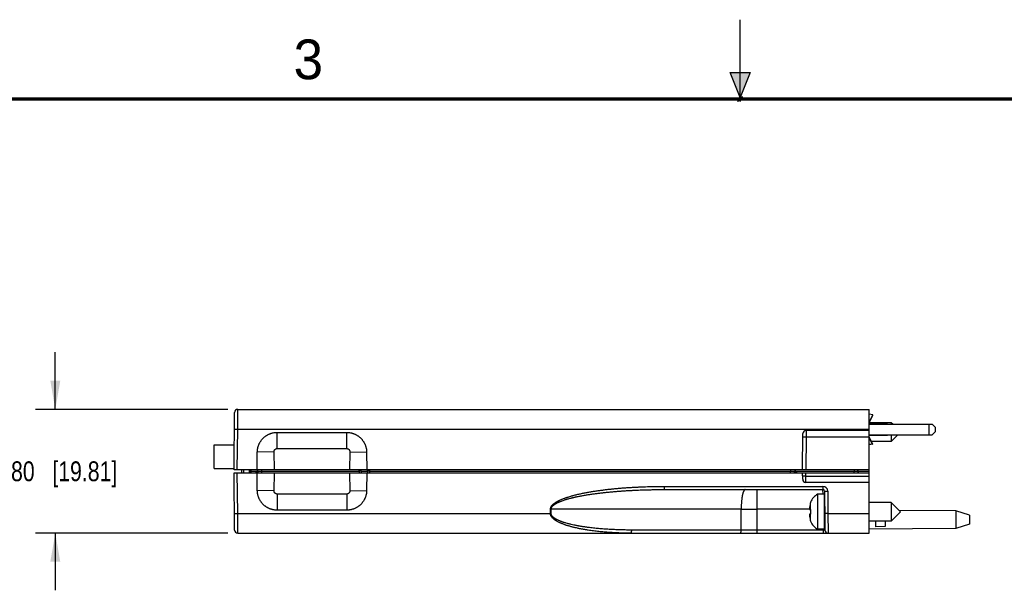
# Model space of a CAD drawing. Header units: inches. Extents: x 0 to 22, y 0 to 17.
# Tile 6 of 24: x 6.5 to 12.7, y 13.4 to 17. Entities that reach past the tile are written whole.
import ezdxf

# ---------------------------------------------------------------- set-up
doc = ezdxf.new("R2010")
doc.units = ezdxf.units.IN
doc.header["$LTSCALE"] = 1.21
doc.header["$MEASUREMENT"] = 0
doc.layers.get('0').update_dxf_attribs({"linetype": 'CONTINUOUS'})
doc.layers.add('DIMENSIONS', color=7, linetype='CONTINUOUS')
doc.styles.get("Standard").update_dxf_attribs({"font": 'txt', "width": 0.8})
doc.styles.add('TEXTSTYLE_2', font='txt')
doc.dimstyles.new('DIMSTYLE_1', dxfattribs={"dimtxt": 0.125, "dimasz": 0.18, "dimexe": 0.18, "dimexo": 0.0625, "dimgap": 0.09, "dimtad": 0, "dimtih": 1, "dimtoh": 1, "dimdec": 3, "dimzin": 4, "dimdsep": 46, "dimtxsty": 'STANDARD', "dimblk": '_FILLED', "dimblk1": '_FILLED', "dimblk2": '_FILLED', "dimcen": 0.09, "dimadec": 0, "dimazin": 0, "dimtp": 0.01, "dimtm": 0.01, "dimtfac": 1, "dimtdec": 3, "dimtofl": 0, "dimtmove": 0, "dimatfit": 3, "dimldrblk": '_FILLED', "dimfxl": 1, "dimtolj": 1, "dimtzin": 4, "dimarcsym": 0})

# ---------------------------------------------------------------- blocks, each defined once
blk = doc.blocks.new('_FILLED')
at = {"color": 0, "linetype": 'BYBLOCK'}
blk.add_solid([(0, 0), (-1, 0.174), (-1, -0.174)], dxfattribs=at)
blk = doc.blocks.new('*D0')
at = {"layer": 'DIMENSIONS', "color": 2, "linetype": 'CONTINUOUS'}
for p, q in [((6.687, 14.5444), (6.687, 14.9044)), ((7.7739, 14.5444), (6.562, 14.5444)), ((7.7739, 13.7644), (6.562, 13.7644)), ((6.687, 13.7644), (6.687, 13.4044))]:
    blk.add_line(p, q, dxfattribs=at)
at = {"layer": 'DIMENSIONS', "color": 2, "linetype": 'CONTINUOUS', "xscale": 0.18, "yscale": 0.18, "zscale": 0.18}
for p, rotation in [((6.687, 14.5444), 270), ((6.687, 13.7644), 90)]:
    blk.add_blockref('_FILLED', p, dxfattribs=dict(at, rotation=rotation))
at = {"layer": 'DIMENSIONS', "color": 2, "linetype": 'CONTINUOUS', "insert": (6.687, 14.2169), "char_height": 0.125, "width": 1.225, "attachment_point": 2, "line_spacing_factor": 0.9}
blk.add_mtext('.780{\\Ftxt.shx;\\W1.000000;\\H0.125000; }[19.81]', dxfattribs=at)

msp = doc.modelspace()

# ---------------------------------------------------------------- hatches: boundary and pattern name
at = {"linetype": 'CONTINUOUS'}
msp.add_hatch(color=2, dxfattribs=at).paths.add_polyline_path([(11, 16.51), (10.9375, 16.6663), (11.0625, 16.6663)])

# ---------------------------------------------------------------- linework, layer by layer
at = {"color": 2, "linetype": 'CONTINUOUS'}
for p, q in [((11, 16.485), (11, 17)), ((11, 16.51), (10.9375, 16.6663)), ((10.9375, 16.6663), (11.0625, 16.6663)), ((11.0625, 16.6663), (11, 16.51)), ((11.015, 16.515), (10.985, 16.485)), ((10.985, 16.485), (11, 16.515)), ((11, 16.485), (11.015, 16.515))]:
    msp.add_line(p, q, dxfattribs=at)
at = {"color": 7, "linetype": 'CONTINUOUS'}
for p, q in [((7.8132, 14.1644), (7.8164, 14.5245)), ((7.8364, 14.5444), (11.8132, 14.5444)), ((11.8132, 13.7644), (11.8132, 14.5444)), ((11.8355, 14.5096), (11.8132, 14.5145)), ((11.8132, 14.4606), (11.8358, 14.5089)), ((11.9515, 14.4604), (11.8132, 14.4604)), ((11.9283, 14.4534), (11.8132, 14.4534)), ((11.8132, 14.4514), (12.2086, 14.4514)), ((11.9283, 14.4534), (11.9283, 14.4514)), ((11.9605, 14.4514), (11.9515, 14.4604)), ((11.9515, 14.4604), (11.9515, 14.4514)), ((12.2086, 14.4514), (12.2283, 14.4317)), ((8.0842, 14.3994), (8.5223, 14.3994)), ((11.3932, 14.1644), (11.3952, 14.3915)), ((11.8132, 14.4114), (11.4152, 14.4114)), ((12.2283, 14.404), (12.2086, 14.3844)), ((12.2283, 14.4317), (12.2283, 14.404)), ((11.8132, 14.3844), (12.2086, 14.3844)), ((11.8132, 14.3824), (11.9283, 14.3824)), ((11.8132, 14.3701), (11.8328, 14.3262)), ((11.8132, 14.3651), (11.8309, 14.3254)), ((11.8305, 14.3256), (11.8132, 14.3222)), ((11.8325, 14.3255), (11.8132, 14.3217)), ((11.9515, 14.3423), (11.8256, 14.3423)), ((11.8307, 14.3256), (11.8305, 14.3256)), ((11.8309, 14.3254), (11.8307, 14.3256)), ((11.8309, 14.3254), (11.8328, 14.3262)), ((11.8313, 14.3256), (11.8325, 14.3255)), ((11.9283, 14.3824), (11.9283, 14.3844)), ((11.9935, 14.3844), (11.9515, 14.3423)), ((11.9515, 14.3844), (11.9515, 14.3423)), ((7.687, 14.1729), (7.687, 14.3203)), ((7.687, 14.3203), (7.7205, 14.3203)), ((7.7205, 14.3214), (7.7205, 14.3203)), ((7.7205, 14.3214), (7.8146, 14.3214)), ((7.9582, 14.1644), (7.9592, 14.2754)), ((8.6473, 14.2754), (8.6482, 14.1644)), ((7.687, 14.1729), (7.7205, 14.1729)), ((7.7205, 14.1729), (7.7205, 14.1718)), ((7.7205, 14.1718), (7.8133, 14.1718)), ((11.8132, 14.1644), (7.8132, 14.1644)), ((7.8164, 13.7842), (7.8132, 14.1444)), ((7.8132, 14.1444), (11.8132, 14.1444)), ((7.8592, 14.1644), (7.8592, 14.1444)), ((7.8712, 14.1644), (7.8712, 14.1444)), ((7.9082, 14.1644), (7.9082, 14.1444)), ((7.9163, 14.1444), (7.9165, 14.1644)), ((7.9592, 14.0333), (7.9582, 14.1444)), ((7.9636, 14.1444), (7.9634, 14.1545)), ((8.6482, 14.1444), (8.6473, 14.0333)), ((11.3429, 14.1444), (11.3431, 14.1545)), ((11.3936, 14.1042), (11.3932, 14.1444)), ((11.738, 14.1644), (11.7382, 14.1542)), ((11.8132, 14.0844), (11.4136, 14.0844)), ((10.5211, 14.0394), (11.5213, 14.0394)), ((11.5313, 14.0294), (11.5335, 13.7842)), ((11.4436, 13.9594), (11.4436, 13.9576)), ((11.5282, 14.0096), (11.4879, 14.0096)), ((11.4879, 14.0096), (11.4879, 13.7891)), ((11.5282, 14.0096), (11.5282, 13.7891)), ((11.9515, 13.9584), (11.8132, 13.9584)), ((12.0105, 13.8994), (11.9515, 13.9584)), ((11.9515, 13.9584), (11.9515, 13.8403)), ((8.5223, 13.9094), (8.0842, 13.9094)), ((11.4371, 13.9146), (11.4436, 13.9139)), ((11.4436, 13.9139), (11.4436, 13.8848)), ((12.0105, 13.8994), (11.9515, 13.8403)), ((12.3571, 13.9054), (12.0019, 13.908)), ((12.4432, 13.8774), (12.3571, 13.9054)), ((12.3571, 13.9054), (12.3571, 13.7934)), ((11.4436, 13.8848), (11.4371, 13.8841)), ((11.4436, 13.8411), (11.4436, 13.8393)), ((11.5328, 13.86), (11.5322, 13.86)), ((11.9515, 13.8403), (11.8132, 13.8403)), ((11.8532, 13.8403), (11.8532, 13.805)), ((11.9132, 13.8403), (11.9132, 13.8056)), ((12.4432, 13.8774), (12.4432, 13.8214)), ((11.5282, 13.7891), (11.4879, 13.7891)), ((12.3571, 13.7934), (11.8132, 13.7893)), ((11.9132, 13.8056), (11.8532, 13.805)), ((12.4432, 13.8214), (12.3571, 13.7934)), ((7.8364, 13.7644), (11.8132, 13.7644))]:
    msp.add_line(p, q, dxfattribs=at)
at = {"color": 9, "linetype": 'CONTINUOUS'}
for p, q in [((7.8355, 14.4204), (7.8364, 14.5444)), ((11.8132, 14.4619), (11.8355, 14.5096)), ((12.1883, 14.4514), (12.1883, 14.3844)), ((7.8155, 14.4204), (7.8355, 14.4204)), ((7.8332, 14.1644), (7.8355, 14.4204)), ((7.8355, 14.4204), (11.8132, 14.4204)), ((8.0842, 14.2976), (8.0842, 14.3994)), ((8.5223, 14.2976), (8.5223, 14.3994)), ((11.4152, 14.4114), (11.4151, 14.3717)), ((11.3951, 14.3717), (11.4151, 14.3717)), ((11.4151, 14.3717), (11.4132, 14.1644)), ((11.4151, 14.3717), (11.8132, 14.3717)), ((11.8132, 14.3645), (11.8305, 14.3256)), ((8.0647, 14.2778), (7.9592, 14.2754)), ((8.0669, 14.1644), (8.0647, 14.2778)), ((8.0842, 14.2976), (8.5223, 14.2976)), ((8.5418, 14.2778), (8.5396, 14.1644)), ((8.5418, 14.2778), (8.6473, 14.2754)), ((7.8355, 13.8883), (7.8332, 14.1444)), ((7.9164, 14.1541), (7.9214, 14.1542)), ((7.9213, 14.1444), (7.9214, 14.1542)), ((7.9214, 14.1542), (7.9215, 14.1644)), ((7.9214, 14.1542), (7.9634, 14.1542)), ((7.9634, 14.1545), (7.9884, 14.1545)), ((7.9884, 14.1545), (7.9884, 14.1644)), ((7.9886, 14.1444), (7.9884, 14.1545)), ((7.9884, 14.1545), (8.6016, 14.1545)), ((8.0647, 14.031), (8.0669, 14.1444)), ((8.5396, 14.1444), (8.5418, 14.031)), ((8.6016, 14.1545), (8.6016, 14.1644)), ((8.6016, 14.1545), (8.6016, 14.1444)), ((8.6141, 14.1545), (8.6544, 14.1545)), ((8.6141, 14.1545), (8.6141, 14.1444)), ((8.6545, 14.1444), (8.6544, 14.1545)), ((8.6669, 14.1545), (8.6669, 14.1644)), ((8.667, 14.1444), (8.6669, 14.1545)), ((8.6669, 14.1545), (11.3181, 14.1545)), ((11.3179, 14.1444), (11.3181, 14.1545)), ((11.3181, 14.1545), (11.3181, 14.1644)), ((11.3181, 14.1545), (11.3431, 14.1545)), ((11.3431, 14.1542), (11.7182, 14.1542)), ((11.4134, 14.1237), (11.4132, 14.1444)), ((11.718, 14.1644), (11.7182, 14.1542)), ((11.7182, 14.1444), (11.7182, 14.1542)), ((11.7182, 14.1542), (11.7382, 14.1542)), ((11.7432, 14.1542), (11.7382, 14.1542)), ((11.7432, 14.1542), (11.743, 14.1644)), ((11.7432, 14.1542), (11.8132, 14.1542)), ((11.4134, 14.1237), (11.8132, 14.1237)), ((11.4136, 14.0844), (11.4134, 14.1237)), ((8.0647, 14.031), (7.9592, 14.0333)), ((8.5418, 14.031), (8.6473, 14.0333)), ((10.5211, 14.0592), (11.5213, 14.0592)), ((10.5211, 14.0592), (10.5211, 14.0394)), ((11.1069, 13.9154), (11.1069, 14.0394)), ((11.5213, 14.0592), (11.5213, 14.0394)), ((11.5216, 14.0096), (11.5213, 14.0394)), ((11.5313, 14.0294), (11.5513, 14.0294)), ((11.5513, 14.0294), (11.5526, 13.8883)), ((8.0842, 14.0111), (8.0842, 13.9094)), ((8.5223, 14.0111), (8.0842, 14.0111)), ((8.5223, 14.0111), (8.5223, 13.9094)), ((9.8055, 13.8883), (9.8056, 13.9154)), ((9.8056, 13.9154), (9.8096, 13.9154)), ((9.8096, 13.8883), (9.8096, 13.9154)), ((11.0064, 13.9154), (9.8096, 13.9154)), ((11.0063, 13.7842), (11.0064, 13.9154)), ((11.0064, 13.9154), (11.1069, 13.9154)), ((11.1068, 13.7842), (11.1069, 13.9154)), ((11.437, 13.9154), (11.1069, 13.9154)), ((11.44, 13.9453), (11.44, 13.9143)), ((11.5322, 13.932), (11.5322, 13.86)), ((7.8155, 13.8883), (7.8355, 13.8883)), ((7.8355, 13.8883), (9.8055, 13.8883)), ((7.8364, 13.7644), (7.8355, 13.8883)), ((9.8055, 13.8883), (9.8096, 13.8883)), ((11.44, 13.8844), (11.44, 13.8534)), ((11.5526, 13.8883), (11.5326, 13.8883)), ((11.5526, 13.8883), (11.8132, 13.8883)), ((11.5526, 13.8883), (11.5535, 13.7644)), ((11.0063, 13.7842), (10.317, 13.7842)), ((11.1068, 13.7842), (11.0063, 13.7842)), ((11.5235, 13.7842), (11.1068, 13.7842)), ((11.1068, 13.7644), (11.1068, 13.7842)), ((11.5235, 13.7842), (11.5234, 13.7891)), ((11.5235, 13.7842), (11.5235, 13.7644)), ((11.5335, 13.7842), (11.5235, 13.7842))]:
    msp.add_line(p, q, dxfattribs=at)
at = {"color": 7, "linetype": 'CONTINUOUS', "const_width": 0.02}
msp.add_lwpolyline([(21.5, 16.5), (0.5, 16.5)], dxfattribs=at)
at = {"color": 7, "linetype": 'CONTINUOUS'}
for centre, radius, start, end in [((7.8364, 14.5244), 0.02, 89.99994, 179.49269), ((11.4152, 14.3914), 0.02, 90, 179.5), ((7.9534, 14.1544), 0.01, 1, 90), ((11.3531, 14.1544), 0.01, 91.49057, 179), ((11.7482, 14.1544), 0.01, 181, 270), ((11.4136, 14.1044), 0.02, 180.5, 270), ((11.5213, 14.0294), 0.01, 0.5, 90), ((11.5359, 13.9246), 0.0981, 160.33119, 167.84111), ((11.531, 13.9268), 0.0933, 117.5225, 159.56387), ((11.598, 13.9133), 0.1616, 174.64763, 177.72704), ((11.4927, 13.9235), 0.0563, 183.92839, 189.10858), ((11.6528, 13.8994), 0.2177, 167.82098, 172.347), ((11.537, 13.9244), 0.0992, 165.51369, 167.82296), ((11.5322, 13.9427), 0.00394, 180, 269.14197), ((11.4927, 13.8752), 0.0563, 170.89142, 176.07161), ((11.5981, 13.8854), 0.1617, 182.27385, 185.35147), ((11.6528, 13.8993), 0.2177, 187.653, 192.17902), ((11.5359, 13.8741), 0.0981, 192.15889, 199.66881), ((11.531, 13.8719), 0.0933, 200.43613, 242.4775), ((11.5322, 13.856), 0.00394, 90, 180), ((7.8364, 13.7844), 0.02, 180.50731, 270.00006), ((11.5535, 13.7844), 0.02, 180.5, 270)]:
    msp.add_arc(centre, radius, start, end, dxfattribs=at)
at = {"color": 9, "linetype": 'CONTINUOUS'}
for centre, radius, start, end in [((8.6078, 10.9788), 3.1758, 89.88772, 90.11296), ((8.6607, 10.9806), 3.1739, 89.88717, 90.1128), ((11.5213, 14.0292), 0.03, 0.50013, 89.99987)]:
    msp.add_arc(centre, radius, start, end, dxfattribs=at)
at = {"color": 7, "linetype": 'CONTINUOUS'}
for points, knots in [([(11.8358, 14.5089), (11.8358, 14.5089), (11.8358, 14.509), (11.8358, 14.5091), (11.8358, 14.5092), (11.8358, 14.5092), (11.8357, 14.5093), (11.8357, 14.5094), (11.8356, 14.5095), (11.8355, 14.5096), (11.8355, 14.5096)], [0, 0, 0, 0, 0.093183, 0.190299, 0.294808, 0.409429, 0.536119, 0.676235, 0.830683, 1, 1, 1, 1]), ([(7.9592, 14.2754), (7.9592, 14.2795), (7.9597, 14.2876), (7.9613, 14.2977), (7.9631, 14.3056), (7.9645, 14.3105), (7.9658, 14.3144), (7.9671, 14.3182), (7.969, 14.323), (7.9715, 14.3285), (7.9743, 14.334), (7.9773, 14.3393), (7.9806, 14.3444), (7.9842, 14.3494), (7.9879, 14.3542), (7.9919, 14.3588), (7.9962, 14.3632), (8.0006, 14.3673), (8.0052, 14.3713), (8.0101, 14.3751), (8.0151, 14.3786), (8.0202, 14.3818), (8.0256, 14.3848), (8.031, 14.3875), (8.0366, 14.39), (8.0414, 14.3918), (8.0452, 14.3931), (8.0491, 14.3943), (8.054, 14.3957), (8.0619, 14.3975), (8.072, 14.399), (8.0801, 14.3994), (8.0842, 14.3994)], [0, 0, 0, 0, 0.062484, 0.124969, 0.156221, 0.187473, 0.2031, 0.218727, 0.249978, 0.28123, 0.312482, 0.343734, 0.374986, 0.406238, 0.43749, 0.468742, 0.499994, 0.531246, 0.562498, 0.593751, 0.625003, 0.656256, 0.687508, 0.718761, 0.750013, 0.781266, 0.796893, 0.812521, 0.843773, 0.875026, 0.937513, 1, 1, 1, 1]), ([(8.5223, 14.3994), (8.5263, 14.3994), (8.5345, 14.399), (8.5446, 14.3975), (8.5525, 14.3957), (8.5574, 14.3943), (8.5613, 14.3931), (8.5651, 14.3918), (8.5699, 14.39), (8.5755, 14.3875), (8.5809, 14.3848), (8.5862, 14.3818), (8.5914, 14.3786), (8.5964, 14.3751), (8.6012, 14.3713), (8.6059, 14.3673), (8.6103, 14.3632), (8.6145, 14.3588), (8.6186, 14.3542), (8.6223, 14.3494), (8.6259, 14.3444), (8.6292, 14.3393), (8.6322, 14.334), (8.635, 14.3285), (8.6375, 14.323), (8.6394, 14.3182), (8.6407, 14.3144), (8.642, 14.3105), (8.6433, 14.3056), (8.6452, 14.2977), (8.6468, 14.2876), (8.6472, 14.2795), (8.6473, 14.2754)], [0, 0, 0, 0, 0.062487, 0.124974, 0.156227, 0.187479, 0.203107, 0.218734, 0.249987, 0.281239, 0.312492, 0.343744, 0.374997, 0.406249, 0.437502, 0.468754, 0.500006, 0.531258, 0.56251, 0.593762, 0.625014, 0.656266, 0.687518, 0.71877, 0.750022, 0.781273, 0.7969, 0.812527, 0.843779, 0.875031, 0.937516, 1, 1, 1, 1]), ([(11.8328, 14.3262), (11.8328, 14.3262), (11.8328, 14.3262), (11.8328, 14.3261), (11.8328, 14.326), (11.8327, 14.3259), (11.8327, 14.3258), (11.8326, 14.3257), (11.8325, 14.3256), (11.8325, 14.3256), (11.8325, 14.3255)], [0, 0, 0, 0, 0.093183, 0.190299, 0.294808, 0.409429, 0.536119, 0.676235, 0.830683, 1, 1, 1, 1]), ([(8.0842, 13.9094), (8.0801, 13.9094), (8.074, 13.9097), (8.066, 13.9106), (8.0599, 13.9117), (8.054, 13.913), (8.0491, 13.9144), (8.0452, 13.9156), (8.0414, 13.9169), (8.0366, 13.9187), (8.031, 13.9212), (8.0256, 13.9239), (8.0202, 13.9269), (8.0159, 13.9296), (8.0126, 13.9319), (8.0093, 13.9343), (8.0052, 13.9374), (8.0006, 13.9414), (7.9962, 13.9456), (7.9919, 13.95), (7.9879, 13.9546), (7.9842, 13.9593), (7.9806, 13.9643), (7.9773, 13.9695), (7.9743, 13.9747), (7.9715, 13.9802), (7.969, 13.9857), (7.9668, 13.9914), (7.9648, 13.9972), (7.9631, 14.0031), (7.9613, 14.011), (7.9597, 14.0211), (7.9592, 14.0292), (7.9592, 14.0333)], [0, 0, 0, 0, 0.062486, 0.093738, 0.12499, 0.156242, 0.187494, 0.203121, 0.218749, 0.250001, 0.281253, 0.312505, 0.343757, 0.375008, 0.390635, 0.406263, 0.437514, 0.468766, 0.500018, 0.531269, 0.562521, 0.593772, 0.625024, 0.656275, 0.687526, 0.718777, 0.750029, 0.78128, 0.812531, 0.843782, 0.875033, 0.937517, 1, 1, 1, 1]), ([(8.6473, 14.0333), (8.6472, 14.0292), (8.6468, 14.0211), (8.6452, 14.011), (8.6433, 14.0031), (8.6417, 13.9972), (8.6397, 13.9914), (8.6375, 13.9857), (8.635, 13.9802), (8.6322, 13.9747), (8.6292, 13.9695), (8.6259, 13.9643), (8.6223, 13.9593), (8.6186, 13.9546), (8.6145, 13.95), (8.6103, 13.9456), (8.6059, 13.9414), (8.6012, 13.9374), (8.5972, 13.9343), (8.5939, 13.9319), (8.5906, 13.9296), (8.5862, 13.9269), (8.5809, 13.9239), (8.5755, 13.9212), (8.5699, 13.9187), (8.5651, 13.9169), (8.5613, 13.9156), (8.5574, 13.9144), (8.5525, 13.913), (8.5465, 13.9117), (8.5405, 13.9106), (8.5324, 13.9097), (8.5263, 13.9094), (8.5223, 13.9094)], [0, 0, 0, 0, 0.062483, 0.124967, 0.156218, 0.187469, 0.21872, 0.249971, 0.281223, 0.312474, 0.343725, 0.374976, 0.406228, 0.437479, 0.468731, 0.499982, 0.531234, 0.562486, 0.593737, 0.609365, 0.624992, 0.656243, 0.687495, 0.718747, 0.749999, 0.781251, 0.796879, 0.812506, 0.843758, 0.87501, 0.906262, 0.937514, 1, 1, 1, 1]), ([(9.8096, 13.9154), (9.8096, 13.9159), (9.8096, 13.9169), (9.8098, 13.9183), (9.81, 13.9198), (9.8103, 13.9212), (9.8107, 13.9226), (9.8112, 13.9239), (9.8118, 13.9253), (9.8126, 13.927), (9.8138, 13.9291), (9.8155, 13.9315), (9.8173, 13.9337), (9.8192, 13.9359), (9.8213, 13.9379), (9.8234, 13.9399), (9.8256, 13.9417), (9.8279, 13.9435), (9.8303, 13.9452), (9.8326, 13.9468), (9.8351, 13.9484), (9.8375, 13.9499), (9.84, 13.9514), (9.8425, 13.9528), (9.8451, 13.9542), (9.8485, 13.956), (9.8528, 13.9581), (9.8572, 13.9601), (9.8607, 13.9617), (9.8643, 13.9632), (9.8705, 13.9658), (9.8795, 13.9692), (9.8886, 13.9724), (9.896, 13.9748), (9.9015, 13.9765), (9.907, 13.9782), (9.9144, 13.9803), (9.9237, 13.9829), (9.933, 13.9853), (9.9405, 13.9872), (9.948, 13.989), (9.9555, 13.9908), (9.963, 13.9925), (9.9743, 13.9949), (9.9876, 13.9976), (10.0027, 14.0005), (10.0141, 14.0025), (10.0255, 14.0045), (10.0369, 14.0064), (10.0483, 14.0082), (10.0598, 14.0099), (10.0712, 14.0116), (10.0827, 14.0132), (10.0941, 14.0147), (10.1056, 14.0161), (10.1171, 14.0175), (10.1286, 14.0189), (10.1401, 14.0202), (10.1554, 14.0218), (10.1708, 14.0234), (10.1861, 14.0248), (10.2015, 14.0262), (10.2207, 14.0279), (10.2437, 14.0296), (10.2668, 14.0312), (10.2899, 14.0327), (10.313, 14.034), (10.3438, 14.0355), (10.3746, 14.0368), (10.4054, 14.0377), (10.4286, 14.0383), (10.4517, 14.0388), (10.4825, 14.0392), (10.5057, 14.0394), (10.5211, 14.0394)], [0, 0, 0, 0, 0.001954, 0.003907, 0.005861, 0.007815, 0.009769, 0.011722, 0.013676, 0.01563, 0.019537, 0.023444, 0.027351, 0.031258, 0.035165, 0.039072, 0.042979, 0.046887, 0.050794, 0.054701, 0.058608, 0.062515, 0.066422, 0.070329, 0.074235, 0.078142, 0.085956, 0.093769, 0.097676, 0.101582, 0.109396, 0.125021, 0.140647, 0.14846, 0.156273, 0.164086, 0.171899, 0.187524, 0.20315, 0.210963, 0.218775, 0.234401, 0.242213, 0.250026, 0.281276, 0.296901, 0.312526, 0.328151, 0.343776, 0.3594, 0.375025, 0.39065, 0.406275, 0.421899, 0.437524, 0.453149, 0.468773, 0.484398, 0.500023, 0.531272, 0.546896, 0.562521, 0.59377, 0.625019, 0.656267, 0.687516, 0.718765, 0.750013, 0.81251, 0.843759, 0.875007, 0.906255, 0.937504, 1, 1, 1, 1])]:
    msp.add_open_spline(points, degree=3, knots=knots, dxfattribs=at)
at = {"color": 9, "linetype": 'CONTINUOUS'}
for points, knots in [([(8.0647, 14.2778), (8.0647, 14.2784), (8.0648, 14.2797), (8.065, 14.2816), (8.0654, 14.2832), (8.0658, 14.2844), (8.0662, 14.2856), (8.0669, 14.2871), (8.0677, 14.2885), (8.0684, 14.2896), (8.0692, 14.2906), (8.0703, 14.2918), (8.0715, 14.2929), (8.0725, 14.2937), (8.0735, 14.2945), (8.0749, 14.2953), (8.0764, 14.296), (8.0776, 14.2965), (8.0788, 14.2969), (8.0804, 14.2973), (8.0823, 14.2976), (8.0836, 14.2976), (8.0842, 14.2976)], [0, 0, 0, 0, 0.062494, 0.124988, 0.187482, 0.218739, 0.249996, 0.31249, 0.374985, 0.406242, 0.437499, 0.499994, 0.562489, 0.593747, 0.625004, 0.6875, 0.749996, 0.781253, 0.812511, 0.875007, 0.937503, 1, 1, 1, 1]), ([(8.5223, 14.2976), (8.5229, 14.2976), (8.5242, 14.2976), (8.5261, 14.2973), (8.5277, 14.2969), (8.5289, 14.2965), (8.5301, 14.296), (8.5316, 14.2953), (8.533, 14.2945), (8.534, 14.2937), (8.535, 14.2929), (8.5362, 14.2918), (8.5373, 14.2906), (8.5381, 14.2896), (8.5388, 14.2885), (8.5396, 14.2871), (8.5403, 14.2856), (8.5407, 14.2844), (8.5411, 14.2832), (8.5415, 14.2816), (8.5417, 14.2797), (8.5418, 14.2784), (8.5418, 14.2778)], [0, 0, 0, 0, 0.062497, 0.124993, 0.187489, 0.218747, 0.250004, 0.3125, 0.374996, 0.406253, 0.437511, 0.500006, 0.562501, 0.593758, 0.625015, 0.68751, 0.750004, 0.781261, 0.812518, 0.875012, 0.937506, 1, 1, 1, 1]), ([(7.9635, 14.1487), (7.9628, 14.1485), (7.9613, 14.148), (7.9591, 14.1472), (7.957, 14.1465), (7.9552, 14.146), (7.9538, 14.1456), (7.9527, 14.1453), (7.9517, 14.145), (7.9507, 14.1448), (7.9497, 14.1446), (7.9488, 14.1445), (7.948, 14.1444), (7.9474, 14.1444), (7.9471, 14.1444), (7.947, 14.1444)], [0, 0, 0, 0, 0.136367, 0.271136, 0.403833, 0.533803, 0.597493, 0.660125, 0.721512, 0.781431, 0.839608, 0.895701, 0.949312, 0.975055, 1, 1, 1, 1]), ([(8.6141, 14.1545), (8.6141, 14.1549), (8.6141, 14.1555), (8.614, 14.1565), (8.6139, 14.1574), (8.6137, 14.1583), (8.6135, 14.1592), (8.6132, 14.16), (8.6129, 14.1608), (8.6126, 14.1615), (8.6122, 14.1621), (8.6119, 14.1627), (8.6114, 14.1632), (8.611, 14.1636), (8.6105, 14.1639), (8.6101, 14.1641), (8.6098, 14.1643), (8.6096, 14.1643), (8.6093, 14.1643), (8.6092, 14.1644), (8.6091, 14.1644)], [0, 0, 0, 0, 0.081198, 0.161719, 0.241005, 0.318515, 0.393742, 0.466219, 0.535536, 0.601349, 0.663402, 0.721544, 0.775753, 0.826169, 0.873123, 0.917171, 0.938363, 0.959144, 0.979645, 1, 1, 1, 1]), ([(8.6544, 14.1545), (8.6544, 14.1549), (8.6544, 14.1555), (8.6543, 14.1565), (8.6542, 14.1574), (8.6541, 14.1583), (8.6538, 14.1592), (8.6536, 14.16), (8.6533, 14.1608), (8.653, 14.1615), (8.6526, 14.1621), (8.6522, 14.1627), (8.6518, 14.1632), (8.6514, 14.1636), (8.6509, 14.1639), (8.6505, 14.1641), (8.6502, 14.1643), (8.6499, 14.1643), (8.6497, 14.1643), (8.6495, 14.1644), (8.6495, 14.1644)], [0, 0, 0, 0, 0.081198, 0.161719, 0.241005, 0.318515, 0.393742, 0.466219, 0.535536, 0.601349, 0.663402, 0.721544, 0.775753, 0.826169, 0.873123, 0.917171, 0.938363, 0.959144, 0.979645, 1, 1, 1, 1]), ([(11.3595, 14.1444), (11.3594, 14.1444), (11.3591, 14.1444), (11.3585, 14.1444), (11.3577, 14.1445), (11.3568, 14.1446), (11.3558, 14.1448), (11.3548, 14.145), (11.3538, 14.1453), (11.3527, 14.1456), (11.3513, 14.146), (11.3495, 14.1465), (11.3474, 14.1472), (11.3452, 14.148), (11.3437, 14.1485), (11.343, 14.1487)], [0, 0, 0, 0, 0.024941, 0.050685, 0.104298, 0.160392, 0.218569, 0.278488, 0.339875, 0.402506, 0.466196, 0.596168, 0.728865, 0.863633, 1, 1, 1, 1]), ([(11.7482, 14.1444), (11.7481, 14.1444), (11.7479, 14.1444), (11.7476, 14.1444), (11.7472, 14.1445), (11.7468, 14.1447), (11.7463, 14.145), (11.7459, 14.1454), (11.7455, 14.1459), (11.7451, 14.1464), (11.7447, 14.147), (11.7444, 14.1477), (11.7441, 14.1485), (11.7439, 14.1492), (11.7437, 14.1498), (11.7436, 14.1504), (11.7434, 14.1512), (11.7433, 14.152), (11.7432, 14.1526), (11.7432, 14.1533), (11.7432, 14.1538), (11.7432, 14.1542)], [0, 0, 0, 0, 0.019339, 0.03876, 0.078482, 0.120194, 0.164685, 0.212588, 0.264389, 0.320409, 0.380827, 0.445693, 0.51492, 0.588289, 0.626424, 0.66545, 0.745885, 0.828972, 0.871282, 0.913963, 1, 1, 1, 1]), ([(11.4134, 14.1237), (11.4128, 14.1236), (11.4115, 14.1236), (11.4095, 14.1236), (11.4076, 14.1236), (11.4058, 14.1236), (11.404, 14.1236), (11.4023, 14.1236), (11.4008, 14.1236), (11.3993, 14.1236), (11.3982, 14.1236), (11.3974, 14.1237), (11.3968, 14.1237), (11.3963, 14.1237), (11.3958, 14.1237), (11.3954, 14.1237), (11.395, 14.1237), (11.3946, 14.1237), (11.3943, 14.1237), (11.394, 14.1237), (11.3938, 14.1238), (11.3937, 14.1238), (11.3936, 14.1238), (11.3935, 14.1238), (11.3935, 14.1238), (11.3935, 14.1238), (11.3935, 14.1238), (11.3934, 14.1238), (11.3934, 14.1238), (11.3934, 14.1238), (11.3934, 14.1238), (11.3934, 14.1238)], [0, 0, 0, 0, 0.097951, 0.194957, 0.290085, 0.382419, 0.471071, 0.555187, 0.633959, 0.706627, 0.772493, 0.802675, 0.830924, 0.857173, 0.881359, 0.903423, 0.923314, 0.940983, 0.956389, 0.969496, 0.980274, 0.988701, 0.992028, 0.994765, 0.995912, 0.996912, 0.997766, 0.998476, 0.999044, 0.999477, 1, 1, 1, 1]), ([(8.0842, 14.0111), (8.0836, 14.0111), (8.0823, 14.0111), (8.0804, 14.0114), (8.0788, 14.0118), (8.0776, 14.0122), (8.0764, 14.0127), (8.0749, 14.0134), (8.0735, 14.0143), (8.0725, 14.015), (8.0715, 14.0158), (8.0703, 14.0169), (8.0692, 14.0181), (8.0684, 14.0191), (8.0677, 14.0202), (8.0669, 14.0216), (8.0662, 14.0231), (8.0658, 14.0243), (8.0654, 14.0255), (8.065, 14.0271), (8.0648, 14.029), (8.0647, 14.0303), (8.0647, 14.031)], [0, 0, 0, 0, 0.062497, 0.124993, 0.187489, 0.218747, 0.250004, 0.3125, 0.374996, 0.406253, 0.437511, 0.500006, 0.562501, 0.593758, 0.625015, 0.68751, 0.750004, 0.781261, 0.812518, 0.875012, 0.937506, 1, 1, 1, 1]), ([(8.5418, 14.031), (8.5418, 14.0303), (8.5417, 14.029), (8.5415, 14.0271), (8.5411, 14.0255), (8.5407, 14.0243), (8.5403, 14.0231), (8.5396, 14.0216), (8.5388, 14.0202), (8.5381, 14.0191), (8.5373, 14.0181), (8.5362, 14.0169), (8.535, 14.0158), (8.534, 14.015), (8.533, 14.0143), (8.5316, 14.0134), (8.5301, 14.0127), (8.5289, 14.0122), (8.5277, 14.0118), (8.5261, 14.0114), (8.5242, 14.0111), (8.5229, 14.0111), (8.5223, 14.0111)], [0, 0, 0, 0, 0.062494, 0.124988, 0.187482, 0.218739, 0.249996, 0.31249, 0.374985, 0.406242, 0.437499, 0.499994, 0.562489, 0.593747, 0.625004, 0.6875, 0.749996, 0.781253, 0.812511, 0.875007, 0.937503, 1, 1, 1, 1]), ([(9.8056, 13.9154), (9.8056, 13.9159), (9.8056, 13.9169), (9.8057, 13.9184), (9.8059, 13.9198), (9.8061, 13.9213), (9.8065, 13.9227), (9.8069, 13.9241), (9.8073, 13.9255), (9.8078, 13.9269), (9.8084, 13.9283), (9.809, 13.9296), (9.8097, 13.9309), (9.8104, 13.9322), (9.8112, 13.9334), (9.812, 13.9347), (9.8128, 13.9359), (9.814, 13.9375), (9.8152, 13.939), (9.8164, 13.9405), (9.8178, 13.9419), (9.8194, 13.9437), (9.8216, 13.9458), (9.8237, 13.9477), (9.826, 13.9496), (9.8283, 13.9515), (9.8306, 13.9532), (9.833, 13.955), (9.8354, 13.9566), (9.8379, 13.9583), (9.8403, 13.9598), (9.8428, 13.9614), (9.8462, 13.9633), (9.8505, 13.9657), (9.8557, 13.9685), (9.861, 13.9711), (9.8654, 13.9731), (9.869, 13.9747), (9.8726, 13.9763), (9.8771, 13.9782), (9.8843, 13.9812), (9.8916, 13.984), (9.899, 13.9866), (9.9046, 13.9886), (9.9101, 13.9904), (9.9176, 13.9928), (9.9269, 13.9957), (9.9363, 13.9985), (9.9439, 14.0006), (9.9515, 14.0026), (9.9609, 14.0051), (9.9723, 14.0079), (9.9838, 14.0105), (9.9953, 14.0131), (10.0068, 14.0155), (10.0183, 14.0179), (10.0336, 14.0208), (10.0491, 14.0236), (10.0645, 14.0263), (10.0761, 14.0281), (10.0877, 14.0299), (10.0993, 14.0317), (10.111, 14.0333), (10.1226, 14.0349), (10.1343, 14.0365), (10.1459, 14.0379), (10.1576, 14.0394), (10.1731, 14.0412), (10.1887, 14.0428), (10.2043, 14.0444), (10.2199, 14.0459), (10.2394, 14.0477), (10.2628, 14.0496), (10.2863, 14.0513), (10.3097, 14.0528), (10.3332, 14.0542), (10.3566, 14.0554), (10.388, 14.0567), (10.4193, 14.0578), (10.4506, 14.0585), (10.4819, 14.059), (10.5054, 14.0592), (10.5211, 14.0592)], [0, 0, 0, 0, 0.001953, 0.003906, 0.005859, 0.007813, 0.009766, 0.011719, 0.013672, 0.015625, 0.017578, 0.019532, 0.021485, 0.023438, 0.025391, 0.027344, 0.029298, 0.031251, 0.035157, 0.03711, 0.039063, 0.04297, 0.046876, 0.050782, 0.054689, 0.058595, 0.062501, 0.066408, 0.070314, 0.07422, 0.078127, 0.082033, 0.08594, 0.093752, 0.101565, 0.109377, 0.11719, 0.121096, 0.125002, 0.132815, 0.140628, 0.156252, 0.164065, 0.171878, 0.17969, 0.187503, 0.203128, 0.218753, 0.226565, 0.234378, 0.250003, 0.265628, 0.281253, 0.296878, 0.312503, 0.328128, 0.343753, 0.375003, 0.390628, 0.406253, 0.421878, 0.437503, 0.453128, 0.468753, 0.484378, 0.500003, 0.515628, 0.531253, 0.562503, 0.578128, 0.593753, 0.625003, 0.656252, 0.687502, 0.718752, 0.750002, 0.781252, 0.812502, 0.875001, 0.906251, 0.937501, 1, 1, 1, 1]), ([(11.0315, 14.0394), (11.0313, 14.0394), (11.0309, 14.0393), (11.0303, 14.0392), (11.0297, 14.039), (11.0291, 14.0388), (11.0285, 14.0384), (11.0279, 14.038), (11.0272, 14.0375), (11.0266, 14.037), (11.026, 14.0363), (11.0254, 14.0356), (11.0249, 14.0349), (11.0243, 14.034), (11.0237, 14.0331), (11.0231, 14.0321), (11.0225, 14.0311), (11.022, 14.0299), (11.0214, 14.0287), (11.0208, 14.0275), (11.0203, 14.0261), (11.0197, 14.0247), (11.0192, 14.0233), (11.0185, 14.0212), (11.0176, 14.0184), (11.0166, 14.015), (11.0156, 14.0112), (11.0147, 14.0073), (11.0138, 14.0031), (11.013, 13.9987), (11.0122, 13.9941), (11.0114, 13.9893), (11.0107, 13.9843), (11.0101, 13.9792), (11.0094, 13.9739), (11.0089, 13.9685), (11.0084, 13.9629), (11.0079, 13.9572), (11.0075, 13.9515), (11.0072, 13.9456), (11.0069, 13.9397), (11.0067, 13.9337), (11.0065, 13.9256), (11.0064, 13.9195), (11.0064, 13.9154)], [0, 0, 0, 0, 0.004714, 0.009494, 0.014403, 0.0195, 0.024836, 0.030454, 0.036394, 0.042686, 0.049355, 0.056422, 0.063903, 0.071811, 0.080155, 0.088945, 0.098184, 0.107877, 0.118025, 0.128631, 0.139693, 0.15121, 0.16318, 0.1756, 0.201775, 0.2297, 0.259329, 0.290609, 0.323481, 0.357881, 0.393737, 0.430973, 0.469511, 0.509267, 0.550152, 0.592078, 0.634949, 0.67867, 0.723142, 0.768264, 0.813935, 0.860049, 0.906503, 1, 1, 1, 1]), ([(10.3129, 13.7644), (10.3017, 13.7644), (10.2847, 13.7645), (10.2622, 13.7649), (10.2453, 13.7654), (10.2284, 13.7661), (10.2058, 13.7671), (10.1777, 13.7687), (10.1496, 13.7708), (10.1271, 13.7729), (10.1102, 13.7746), (10.0934, 13.7764), (10.0766, 13.7785), (10.0599, 13.7807), (10.0459, 13.7828), (10.0348, 13.7845), (10.0264, 13.7859), (10.0181, 13.7873), (10.0097, 13.7888), (10.0014, 13.7903), (9.9931, 13.7919), (9.9848, 13.7936), (9.9737, 13.7959), (9.9627, 13.7984), (9.9517, 13.8011), (9.9435, 13.8032), (9.9353, 13.8053), (9.9272, 13.8076), (9.9204, 13.8096), (9.915, 13.8112), (9.9096, 13.8129), (9.9042, 13.8147), (9.8989, 13.8165), (9.8935, 13.8183), (9.8869, 13.8208), (9.8803, 13.8233), (9.8751, 13.8255), (9.8699, 13.8277), (9.8634, 13.8306), (9.8558, 13.8343), (9.8495, 13.8376), (9.8446, 13.8404), (9.8409, 13.8426), (9.8373, 13.8449), (9.8338, 13.8473), (9.8303, 13.8498), (9.827, 13.8525), (9.8237, 13.8552), (9.8206, 13.8581), (9.8176, 13.8612), (9.8148, 13.8645), (9.8123, 13.868), (9.8104, 13.871), (9.8091, 13.8736), (9.8082, 13.8756), (9.8074, 13.8776), (9.8068, 13.8793), (9.8065, 13.8807), (9.8062, 13.8818), (9.806, 13.8828), (9.8058, 13.8839), (9.8057, 13.885), (9.8056, 13.8864), (9.8055, 13.8875), (9.8055, 13.8883)], [0, 0, 0, 0, 0.062338, 0.093507, 0.124676, 0.155844, 0.187013, 0.24935, 0.31169, 0.342861, 0.374033, 0.405206, 0.436381, 0.467558, 0.498737, 0.514328, 0.529919, 0.545511, 0.561104, 0.576698, 0.592293, 0.607889, 0.623486, 0.654684, 0.670286, 0.68589, 0.701496, 0.717104, 0.732715, 0.740522, 0.74833, 0.763947, 0.771758, 0.779569, 0.795196, 0.810828, 0.818647, 0.826467, 0.842114, 0.857771, 0.873439, 0.881279, 0.889124, 0.896973, 0.904828, 0.912689, 0.920558, 0.928436, 0.936324, 0.944224, 0.952138, 0.960067, 0.968015, 0.971997, 0.975984, 0.979977, 0.983974, 0.985974, 0.987976, 0.989978, 0.991982, 0.993986, 0.99599, 1, 1, 1, 1]), ([(10.317, 13.7842), (10.3058, 13.7842), (10.2892, 13.7843), (10.2669, 13.7847), (10.2503, 13.7851), (10.2336, 13.7856), (10.2114, 13.7864), (10.1892, 13.7875), (10.167, 13.7888), (10.1448, 13.7903), (10.1227, 13.792), (10.1005, 13.794), (10.084, 13.7957), (10.0674, 13.7975), (10.0536, 13.7992), (10.0426, 13.8006), (10.0343, 13.8017), (10.0261, 13.8029), (10.0178, 13.8041), (10.0096, 13.8053), (10.0013, 13.8067), (9.9931, 13.808), (9.9849, 13.8094), (9.9767, 13.8109), (9.9685, 13.8125), (9.9603, 13.8141), (9.9494, 13.8164), (9.9386, 13.8188), (9.9278, 13.8213), (9.917, 13.8241), (9.9062, 13.827), (9.8956, 13.8301), (9.8889, 13.8322), (9.8836, 13.834), (9.8797, 13.8353), (9.8758, 13.8367), (9.8718, 13.8382), (9.8679, 13.8396), (9.8641, 13.8412), (9.8602, 13.8428), (9.8564, 13.8445), (9.8526, 13.8462), (9.8488, 13.848), (9.8457, 13.8496), (9.8432, 13.8509), (9.8408, 13.8522), (9.8377, 13.8539), (9.8342, 13.8561), (9.8312, 13.858), (9.829, 13.8596), (9.8273, 13.8609), (9.8256, 13.8622), (9.824, 13.8635), (9.8224, 13.8649), (9.8209, 13.8663), (9.8194, 13.8678), (9.8175, 13.8698), (9.8157, 13.872), (9.8141, 13.8743), (9.813, 13.8761), (9.812, 13.878), (9.8111, 13.88), (9.8106, 13.8816), (9.8102, 13.883), (9.81, 13.884), (9.8098, 13.8851), (9.8097, 13.8861), (9.8096, 13.8872), (9.8096, 13.8879), (9.8096, 13.8883)], [0, 0, 0, 0, 0.062414, 0.093621, 0.124828, 0.156034, 0.18724, 0.249653, 0.280859, 0.312066, 0.37448, 0.405688, 0.436896, 0.468105, 0.499315, 0.514921, 0.530527, 0.546133, 0.561739, 0.577346, 0.592954, 0.608561, 0.62417, 0.639779, 0.655389, 0.670999, 0.68661, 0.717836, 0.733451, 0.749067, 0.780303, 0.795925, 0.81155, 0.819363, 0.827178, 0.834993, 0.842809, 0.850627, 0.858446, 0.866266, 0.874088, 0.881912, 0.889739, 0.897567, 0.901483, 0.905399, 0.913234, 0.921073, 0.928917, 0.932841, 0.936767, 0.940695, 0.944624, 0.948556, 0.952491, 0.956428, 0.960368, 0.968257, 0.972209, 0.976165, 0.980126, 0.984092, 0.988063, 0.99005, 0.992039, 0.994028, 0.996018, 0.998009, 1, 1, 1, 1]), ([(10.3129, 13.7644), (10.313, 13.7644), (10.313, 13.7644), (10.3132, 13.7644), (10.3133, 13.7644), (10.3135, 13.7646), (10.3137, 13.7647), (10.3139, 13.765), (10.3141, 13.7652), (10.3143, 13.7655), (10.3145, 13.7659), (10.3146, 13.7663), (10.3148, 13.7667), (10.315, 13.7672), (10.3152, 13.7677), (10.3153, 13.7683), (10.3155, 13.7689), (10.3156, 13.7695), (10.3158, 13.7704), (10.316, 13.7716), (10.3163, 13.7732), (10.3165, 13.7748), (10.3166, 13.7766), (10.3168, 13.7784), (10.3169, 13.7803), (10.3169, 13.7822), (10.3169, 13.7835), (10.317, 13.7842)], [0, 0, 0, 0, 0.004714, 0.009494, 0.019487, 0.030431, 0.042655, 0.056386, 0.071772, 0.088904, 0.107836, 0.128589, 0.151168, 0.175559, 0.201736, 0.229663, 0.259293, 0.290576, 0.32345, 0.393707, 0.469484, 0.550129, 0.634929, 0.723127, 0.813924, 0.906496, 1, 1, 1, 1]), ([(11.0023, 13.7644), (11.0023, 13.7644), (11.0024, 13.7644), (11.0025, 13.7644), (11.0027, 13.7644), (11.0029, 13.7646), (11.0031, 13.7647), (11.0033, 13.765), (11.0035, 13.7652), (11.0036, 13.7655), (11.0038, 13.7659), (11.004, 13.7663), (11.0042, 13.7667), (11.0043, 13.7672), (11.0045, 13.7677), (11.0047, 13.7683), (11.0048, 13.7689), (11.005, 13.7695), (11.0052, 13.7704), (11.0054, 13.7716), (11.0056, 13.7732), (11.0058, 13.7748), (11.006, 13.7766), (11.0061, 13.7784), (11.0062, 13.7803), (11.0063, 13.7822), (11.0063, 13.7835), (11.0063, 13.7842)], [0, 0, 0, 0, 0.004714, 0.009494, 0.019487, 0.030431, 0.042655, 0.056386, 0.071772, 0.088904, 0.107836, 0.128589, 0.151168, 0.175559, 0.201736, 0.229663, 0.259293, 0.290576, 0.32345, 0.393707, 0.469484, 0.550129, 0.634929, 0.723127, 0.813924, 0.906496, 1, 1, 1, 1])]:
    msp.add_open_spline(points, degree=3, knots=knots, dxfattribs=at)

# ---------------------------------------------------------------- texts
at = {"color": 2, "linetype": 'CONTINUOUS', "insert": (8.1875, 16.875), "char_height": 0.25, "width": 0.25, "attachment_point": 1, "line_spacing_factor": 0.9, "style": 'TEXTSTYLE_2'}
msp.add_mtext('3', dxfattribs=at)

# ---------------------------------------------------------------- dimensions: what is measured, and where the dimension line sits
at = {"layer": 'DIMENSIONS', "color": 2, "linetype": 'CONTINUOUS'}
dim = msp.add_linear_dim(base=(6.687, 14.5444), p1=(7.7739, 13.7644), p2=(7.7739, 14.5444), angle=90, dimstyle='DIMSTYLE_1', dxfattribs=at)
dim.commit()
dim.dimension.update_dxf_attribs({"geometry": '*D0', "text_midpoint": (6.562, 14.1544), "dimtype": 160})

doc.saveas('drawing.dxf')
